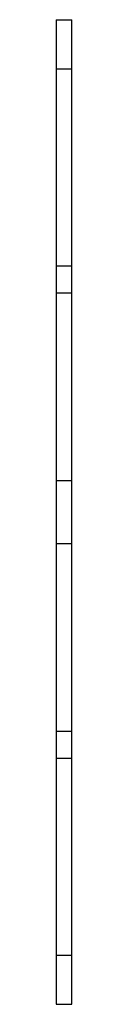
# Model space of a CAD drawing. Extents: x 0 to 0.8, y -25 to 25.
import ezdxf

# ---------------------------------------------------------------- set-up
doc = ezdxf.new("R2010")
doc.units = 0
doc.linetypes.add('DASHED', pattern=[2, 1, -1])
doc.layers.add('AM_0', color=7, linetype='CONTINUOUS')
doc.layers.add('AM_3', color=7, linetype='DASHED')

msp = doc.modelspace()

# ---------------------------------------------------------------- linework, layer by layer
at = {"layer": 'AM_0', "color": 7, "linetype": 'CONTINUOUS'}
for p, q in [((0, 25), (0, -25)), ((0, 25), (0.8, 25)), ((0.8, -25), (0.8, 25)), ((0, 22.5), (0.8, 22.5)), ((0, -22.5), (0.8, -22.5)), ((0, -25), (0.8, -25))]:
    msp.add_line(p, q, dxfattribs=at)
at = {"layer": 'AM_3', "color": 6, "linetype": 'DASHED'}
for p, q in [((0, 12.5), (0.8, 12.5)), ((0, 11.136), (0.8, 11.136)), ((0, 1.6), (0.8, 1.6)), ((0, -1.6), (0.8, -1.6)), ((0, -11.136), (0.8, -11.136)), ((0, -12.5), (0.8, -12.5))]:
    msp.add_line(p, q, dxfattribs=at)

doc.saveas('drawing.dxf')
